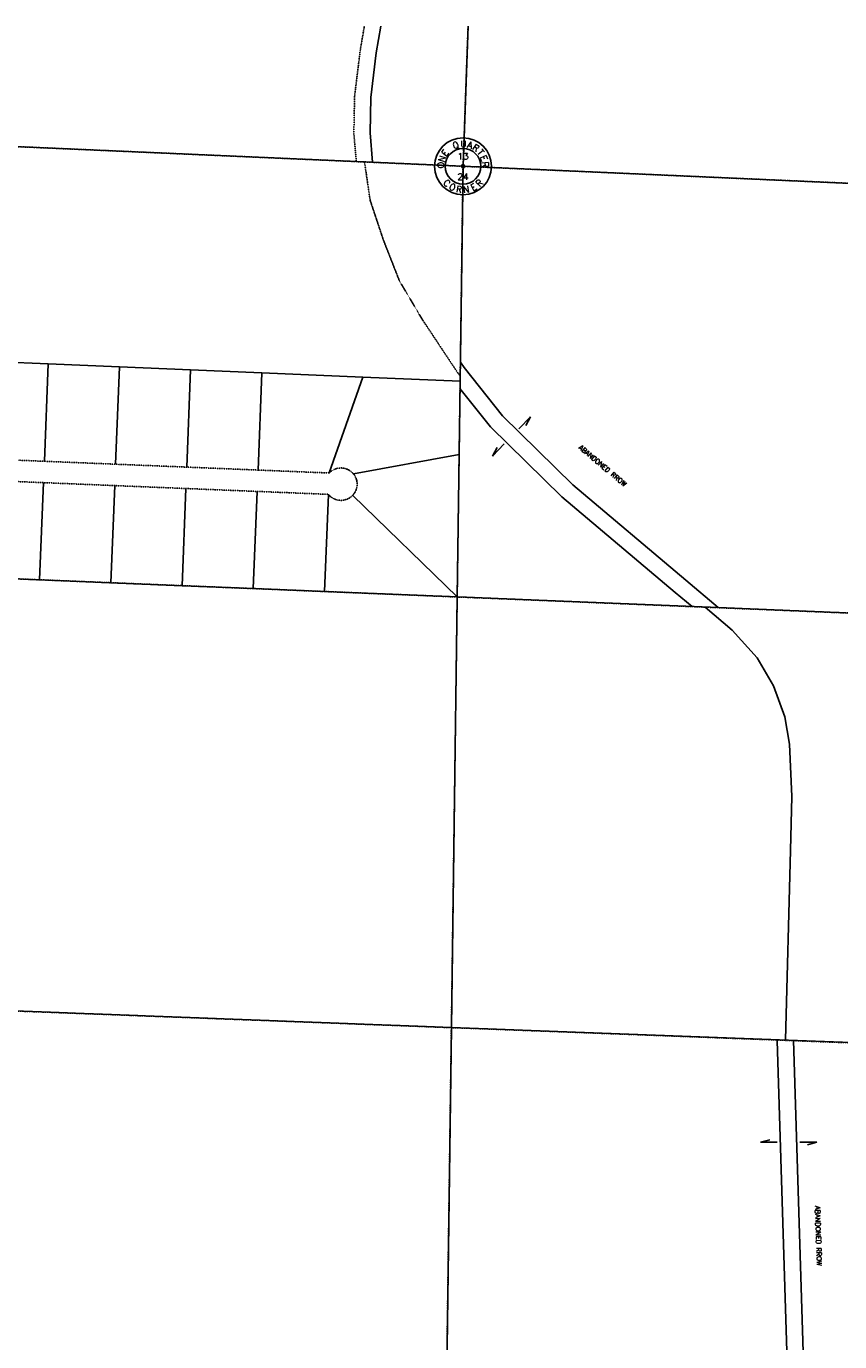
# Model space of a CAD drawing. Extents: x 382064 to 394843, y 99495 to 121971.
# Tile 35 of 36: x 389788 to 392298, y 112209 to 116268. Entities that reach past the tile are written whole.
import ezdxf
from ezdxf.enums import TextEntityAlignment as Align

# ---------------------------------------------------------------- set-up
doc = ezdxf.new("R2010")
doc.units = 0
doc.header["$LTSCALE"] = 0.005
doc.header["$MEASUREMENT"] = 0
for name, pattern in [('Erwl', [0.8, 0.175, -0.05, 0.35, -0.05, 0.175]), ('HIDDEN2', [0.1875, 0.125, -0.0625]), ('PHANTOM', [2.5, 1.25, -0.25, 0.25, -0.25, 0.25, -0.25])]:
    doc.linetypes.add(name, pattern=pattern)
for name, color, linetype in [('17N', 7, 'Continuous'), ('20H', 2, 'Continuous'), ('30F', 1, 'PHANTOM'), ('30Q', 1, 'PHANTOM'), ('30S', 1, 'PHANTOM'), ('Y', 2, 'Continuous')]:
    doc.layers.add(name, color=color, linetype=linetype)
doc.layers.add('E_RW_Existing', color=1, linetype='Erwl', lineweight=25)
doc.layers.add('E_RW_Property', color=1, linetype='Continuous', lineweight=25)
doc.styles.add('R', font='ROMANS.shx', dxfattribs={"height": 35})
doc.styles.add('T', font='TXT.shx', dxfattribs={"height": 20})

# ---------------------------------------------------------------- blocks, each defined once
blk = doc.blocks.new('Q', base_point=(2908.2, 2882.1))
at = {"layer": 'Y'}
for radius in [88, 55, 5]:
    blk.add_circle((2908.2, 2882.1), radius, dxfattribs=at)
at = {"layer": 'Y', "style": 'T'}
for s, rotation, p in [('E', 54, (2861.2, 2917.6)), ('Q', 20, (2889, 2937.8)), ('A', 343, (2926.4, 2938.2)), ('R', 326, (2942, 2930.4)), ('T', 309, (2954.7, 2918.4)), ('O', 88, (2849.4, 2885.2)), ('N', 71, (2852.8, 2902.3)), ('E', 292, (2963.2, 2903.2)), ('R', 275, (2967, 2886.2)), ('R', 45.5308, (2965.6, 2823.3)), ('C', 317.5308, (2851.5, 2822.7)), ('O', 334.5308, (2871.3, 2808.7)), ('R', 351.5308, (2894.4, 2801.1)), ('N', 8.5308, (2918.7, 2800.6)), ('E', 28.5308, (2945.9, 2809.1))]:
    blk.add_text(s, height=20, rotation=rotation, dxfattribs=at).set_placement(p, align=Align.CENTER)
blk.add_text('U', height=20, dxfattribs=at).set_placement((2909.3, 2941), align=Align.CENTER)
for tag, p in [('N', (2908.2, 2912.9)), ('W', (2875.2, 2882.1)), ('E', (2939, 2882.1)), ('S', (2908.2, 2850.2))]:
    blk.add_attdef(tag, text='', height=20, dxfattribs=at).set_placement(p, align=Align.MIDDLE)
blk = doc.blocks.new('H1')
at = {"layer": '20H', "color": 2}
for p, q in [((5.2, 15.4), (0, 34.7)), ((0, 34.7), (0, 0))]:
    blk.add_line(p, q, dxfattribs=at)
blk = doc.blocks.new('H2')
at = {"layer": '20H', "color": 2}
for p, q in [((0, 0), (0, -34.7)), ((0, -34.7), (-5.2, -15.4))]:
    blk.add_line(p, q, dxfattribs=at)

msp = doc.modelspace()

# ---------------------------------------------------------------- linework, layer by layer
at = {"layer": '30F'}
msp.add_line((388277.2, 114623.8), (393951.5, 114390.8), dxfattribs=at)
at = {"layer": '30Q'}
for p, q in [((391135.5, 115836.1), (391151, 116268)), ((391135.5, 115836.1), (391099.5, 113178.3)), ((388238.6, 113287.3), (391099.5, 113178.3)), ((391099.5, 113178.3), (391063.6, 110532)), ((391099.5, 113178.3), (393947.8, 113069.8))]:
    msp.add_line(p, q, dxfattribs=at)
at = {"layer": '30S'}
for p, q in [((391135.5, 115836.1), (389724.9, 115898.2)), ((392545.3, 115774), (391135.5, 115836.1))]:
    msp.add_line(p, q, dxfattribs=at)
at = {"layer": 'E_RW_Existing'}
msp.add_lwpolyline([(389693.3, 114932), (389843.2, 114925.8), (390063, 114916.8), (390282.8, 114907.8), (390502.7, 114898.7), (390722.5, 114889.7, -0.45251), (390797.5, 114886.6, -0.37687), (390794.9, 114820.7, -0.45251), (390719.9, 114823.8), (390499.9, 114832.8), (390280.1, 114841.8), (390060.3, 114850.8), (389840.5, 114859.9), (389620.6, 114868.9)], format="xyb", dxfattribs=at)
at = {"layer": 'E_RW_Property'}
for p, q in [((391135.5, 115836.1), (391126.4, 115173.8)), ((389855, 115226.4), (389705.2, 115232.7)), ((389843.2, 114925.8), (389855, 115226.4)), ((389855, 115226.4), (390074.9, 115217.2)), ((390074.9, 115217.2), (390063, 114916.8)), ((390074.9, 115217.2), (390294.7, 115207.9)), ((390294.7, 115207.9), (390282.8, 114907.8)), ((390294.7, 115207.9), (390514.5, 115198.6)), ((390514.5, 115198.6), (390502.7, 114898.7)), ((390514.5, 115198.6), (390826.6, 115185.5)), ((390826.6, 115185.5), (390722.5, 114889.7)), ((390826.6, 115185.5), (391126.4, 115172.9)), ((391126.4, 115172.9), (391123.3, 114947.1)), ((391126.4, 115173.8), (391126.4, 115172.9)), ((391123.3, 114947.1), (390797.5, 114886.6)), ((391123.3, 114947.1), (391117.5, 114507.2)), ((389828.7, 114560.1), (389840.5, 114859.9)), ((390060.3, 114850.8), (390048.5, 114551.1)), ((390280.1, 114841.8), (390268.3, 114542)), ((390499.9, 114832.8), (390488.1, 114533)), ((390708.1, 114524), (390719.9, 114823.8)), ((391117.5, 114507.2), (390794.9, 114820.7)), ((389697.3, 114565.6), (389828.7, 114560.1)), ((390048.5, 114551.1), (389828.7, 114560.1)), ((390268.3, 114542), (390048.5, 114551.1)), ((390488.1, 114533), (390268.3, 114542)), ((390488.1, 114533), (390708.1, 114524)), ((391117.5, 114507.2), (390708.1, 114524)), ((391099.5, 113178.3), (391117.5, 114507.2)), ((391117.5, 114507.2), (391899, 114475.2)), ((391899, 114475.2), (392534, 114449)), ((389669, 113232.8), (391099.5, 113178.3)), ((391099.5, 113178.3), (391081.5, 111855.2)), ((392140.3, 113139.8), (391099.5, 113178.3)), ((392523.1, 113125.7), (392140.3, 113139.8))]:
    msp.add_line(p, q, dxfattribs=at)
for points in [[(389746.4, 116268), (389724.9, 115898.2), (391135.5, 115836.1)], [(391150.9, 116268), (391135.5, 115836.1), (392545.3, 115774)]]:
    msp.add_lwpolyline(points, dxfattribs=at)
at = {"layer": 'E_RW_Property', "linetype": 'HIDDEN2', "flags": 128}
for points in [[(390830.8, 116268), (390818.1, 116193.2), (390800.7, 116051.7), (390798.5, 115937.5), (390806.1, 115850.6)], [(390831.5, 115849.5), (390848.8, 115730.9), (390889.5, 115608.9), (390939.2, 115482.5), (391011.5, 115360.5), (391118.3, 115200.2), (391126.6, 115189.7)]]:
    msp.add_lwpolyline(points, dxfattribs=at)
at = {"layer": 'E_RW_Property', "flags": 128}
for points in [[(390881.6, 116268), (390867.6, 116185.9), (390850.7, 116048.2), (390848.6, 115939.2), (390856.4, 115848.4)], [(391127.2, 115231.9), (391138.5, 115214.9), (391257.1, 115065.6), (391474.3, 114852.8), (391823, 114559.4), (391923.4, 114474.2)], [(391126.1, 115150.1), (391219.9, 115032.1), (391440.7, 114815.7), (391790.7, 114521.2), (391842.2, 114477.5)], [(391882.8, 114475.8), (391966, 114405.2), (392043.1, 114319.6), (392093.8, 114233.4), (392129.2, 114137), (392142.9, 114053.4), (392149.8, 113891.7), (392146.1, 113725), (392130.3, 113140.2)], [(392105.3, 113141.1), (392105.3, 113139), (392146, 111814.6)], [(392155.3, 113139.2), (392196.1, 111812.6)]]:
    msp.add_lwpolyline(points, dxfattribs=at)

# ---------------------------------------------------------------- block references
at = {"layer": '20H', "xscale": 1.5, "yscale": 1.5, "zscale": 1.5}
for name, p, rotation in [('H1', (391307.7, 115025.5), 315.7514254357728), ('H2', (391262.9, 114979.4), 315.7514254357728), ('H1', (392105.4, 112824.5), 90), ('H2', (392175.3, 112824.5), 90)]:
    msp.add_blockref(name, p, dxfattribs=dict(at, rotation=rotation))
at = {"layer": 'Y'}
msp.add_blockref('Q', (391135.5, 115836.1), dxfattribs=at).add_auto_attribs({'N': '13', 'S': '24'})

# ---------------------------------------------------------------- texts
at = {"layer": '17N', "style": 'R'}
for rotation, p in [(319.9167, (391491, 114965.6)), (271.7296, (392222.1, 112627.8))]:
    msp.add_text('ABANDONED RROW', height=15, rotation=rotation, dxfattribs=at).set_placement(p)

doc.saveas('drawing.dxf')
